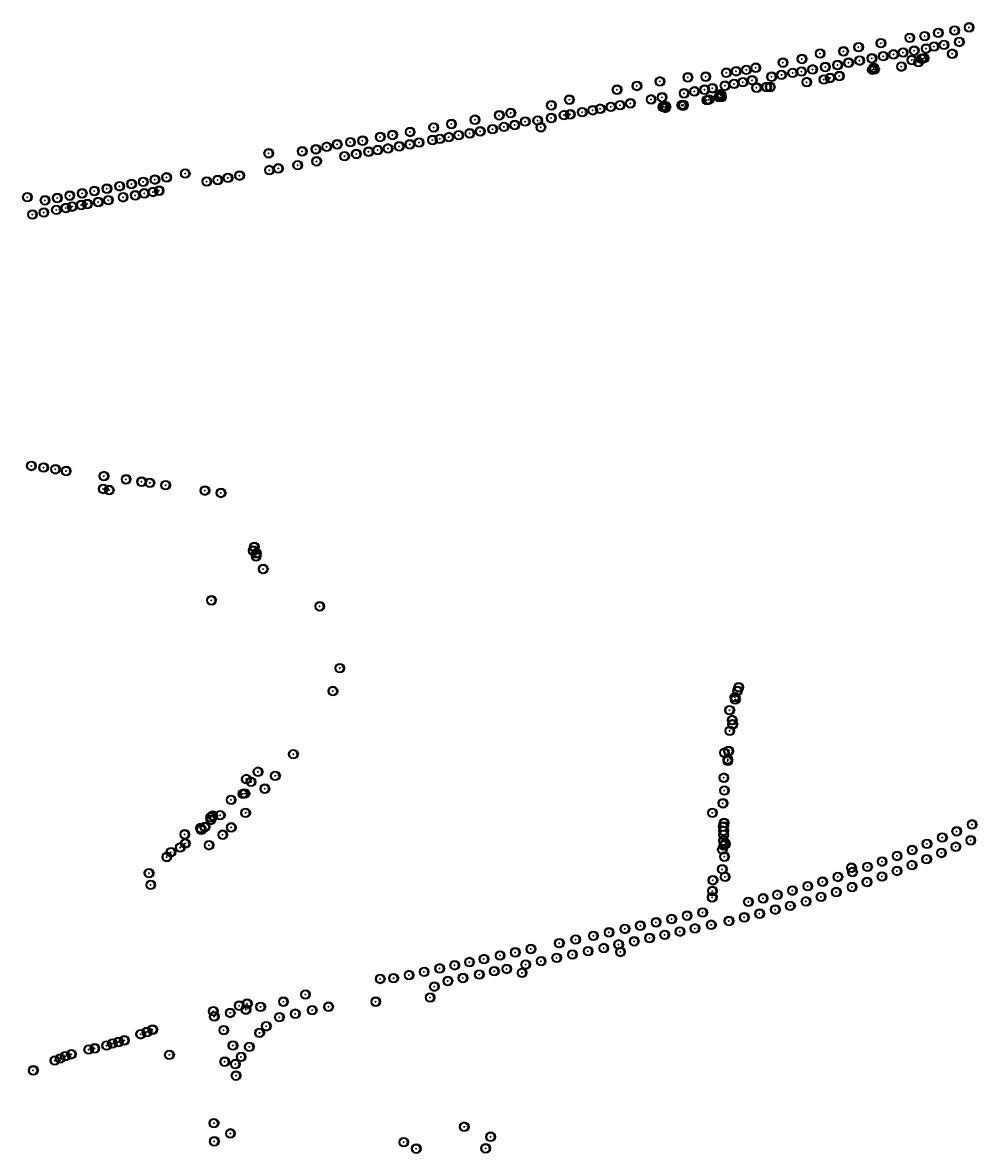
# Model space of a CAD drawing. Header units: metres. Extents: x 122855 to 145045, y 475575 to 480107.
# Tile 7 of 16: x 141839 to 142437, y 477808 to 478517. Entities that reach past the tile are written whole.
import ezdxf

# ---------------------------------------------------------------- set-up
doc = ezdxf.new("R2010")
doc.units = ezdxf.units.M
doc.header["$MEASUREMENT"] = 0
for name, color, linetype in [('0 - 6 meter', 52, 'Continuous'), ('12 - 15 meter', 65, 'Continuous'), ('15 - 18 meter', 83, 'Continuous'), ('18 - 24 meter', 58, 'Continuous'), ('20210609Boombeheer_Boombe', 7, 'Continuous'), ('6 - 9 meter', 60, 'Continuous'), ('9 - 12 meter', 60, 'Continuous'), ('Hoogte onbekent', 10, 'Continuous')]:
    doc.layers.add(name, color=color, linetype=linetype)
doc.styles.get("Standard").update_dxf_attribs({"font": 'arial.ttf'})

# ---------------------------------------------------------------- blocks, each defined once
blk = doc.blocks.new('SGR-BOOM_01')
at = {"lineweight": 30, "ltscale": 0.1}
h = blk.add_hatch(color=7, dxfattribs=at)
edge = h.paths.add_edge_path()
edge.add_arc((0, 0), 0.15, 0, 360)
at = {"color": 7, "lineweight": 30}
for radius in [2.5, 0.045]:
    blk.add_circle((0, 0), radius, dxfattribs=at)
at = {"color": 7, "lineweight": 30, "ltscale": 0.1}
blk.add_circle((0, 0), 0.15, dxfattribs=at)
blk = doc.blocks.new('Cirkel 6meter')
blk.add_circle((0.13, 0.05), 3)

msp = doc.modelspace()

# ---------------------------------------------------------------- block references
at = {"layer": '20210609Boombeheer_Boombe'}
for name, p in [('Cirkel 6meter', (142431.908, 478514.311)), ('SGR-BOOM_01', (142431.908, 478514.311)), ('Cirkel 6meter', (142394.695, 478507.79983)), ('SGR-BOOM_01', (142394.695, 478507.79983)), ('Cirkel 6meter', (142404.054, 478508.846)), ('SGR-BOOM_01', (142404.054, 478508.846)), ('Cirkel 6meter', (142412.55, 478510.92)), ('SGR-BOOM_01', (142412.55, 478510.92)), ('Cirkel 6meter', (142422.842, 478512.367)), ('SGR-BOOM_01', (142422.842, 478512.367)), ('Cirkel 6meter', (142353.168, 478499.332)), ('Cirkel 6meter', (142362.646, 478501.907)), ('SGR-BOOM_01', (142362.646, 478501.907)), ('Cirkel 6meter', (142376.623, 478504.442)), ('SGR-BOOM_01', (142376.623, 478504.442)), ('Cirkel 6meter', (142397.486, 478499.761)), ('SGR-BOOM_01', (142397.486, 478499.761)), ('Cirkel 6meter', (142404.973, 478501.027)), ('SGR-BOOM_01', (142404.973, 478501.027)), ('Cirkel 6meter', (142409.972, 478502.328)), ('SGR-BOOM_01', (142409.972, 478502.328)), ('Cirkel 6meter', (142416.158, 478503.389)), ('SGR-BOOM_01', (142416.158, 478503.389)), ('Cirkel 6meter', (142425.764, 478505.219)), ('SGR-BOOM_01', (142425.764, 478505.219)), ('Cirkel 6meter', (142315.23, 478492.239)), ('Cirkel 6meter', (142327.127, 478494.53)), ('SGR-BOOM_01', (142327.127, 478494.53)), ('Cirkel 6meter', (142338.47951, 478497.93493)), ('SGR-BOOM_01', (142338.47951, 478497.93493)), ('SGR-BOOM_01', (142353.168, 478499.332)), ('Cirkel 6meter', (142356.313, 478492.182)), ('Cirkel 6meter', (142363.275, 478493.519)), ('SGR-BOOM_01', (142363.275, 478493.519)), ('Cirkel 6meter', (142370.965, 478494.937)), ('SGR-BOOM_01', (142370.965, 478494.937)), ('Cirkel 6meter', (142378.089, 478496.278)), ('SGR-BOOM_01', (142378.089, 478496.278)), ('Cirkel 6meter', (142384.559, 478497.38)), ('SGR-BOOM_01', (142384.559, 478497.38)), ('Cirkel 6meter', (142390.511, 478498.579)), ('SGR-BOOM_01', (142390.511, 478498.579)), ('Cirkel 6meter', (142396, 478493.873)), ('SGR-BOOM_01', (142396, 478493.873)), ('Cirkel 6meter', (142400.13769, 478492.56779)), ('SGR-BOOM_01', (142400.13769, 478492.56779)), ('Cirkel 6meter', (142402.314, 478494.688)), ('SGR-BOOM_01', (142402.314, 478494.688)), ('Cirkel 6meter', (142403.604, 478494.959)), ('SGR-BOOM_01', (142403.604, 478494.959)), ('Cirkel 6meter', (142421.329, 478497.79)), ('SGR-BOOM_01', (142421.329, 478497.79)), ('Cirkel 6meter', (142279.714, 478485.89)), ('SGR-BOOM_01', (142279.714, 478485.89)), ('Cirkel 6meter', (142285.855, 478486.814)), ('SGR-BOOM_01', (142285.855, 478486.814)), ('Cirkel 6meter', (142292.283, 478487.704)), ('SGR-BOOM_01', (142292.283, 478487.704)), ('Cirkel 6meter', (142298.165, 478489.022)), ('SGR-BOOM_01', (142298.165, 478489.022)), ('SGR-BOOM_01', (142315.23, 478492.239)), ('Cirkel 6meter', (142321.289, 478485.843)), ('SGR-BOOM_01', (142321.289, 478485.843)), ('Cirkel 6meter', (142326.827, 478486.631)), ('SGR-BOOM_01', (142326.827, 478486.631)), ('Cirkel 6meter', (142333.8, 478487.946)), ('SGR-BOOM_01', (142333.8, 478487.946)), ('Cirkel 6meter', (142341.763, 478489.489)), ('SGR-BOOM_01', (142341.763, 478489.489)), ('Cirkel 6meter', (142349.453, 478490.738)), ('SGR-BOOM_01', (142349.453, 478490.738)), ('SGR-BOOM_01', (142356.313, 478492.182)), ('Cirkel 6meter', (142371.241, 478487.701)), ('SGR-BOOM_01', (142371.241, 478487.701)), ('Cirkel 6meter', (142372.13768, 478488.94188)), ('SGR-BOOM_01', (142372.13768, 478488.94188)), ('Cirkel 6meter', (142372.532, 478487.931)), ('SGR-BOOM_01', (142372.532, 478487.931)), ('Cirkel 6meter', (142389.46139, 478489.74764)), ('SGR-BOOM_01', (142389.46139, 478489.74764)), ('Cirkel 6meter', (142223.638, 478477.629)), ('Cirkel 6meter', (142238.058, 478480.435)), ('SGR-BOOM_01', (142238.058, 478480.435)), ('Cirkel 6meter', (142255.58118, 478482.995)), ('SGR-BOOM_01', (142255.58118, 478482.995)), ('Cirkel 6meter', (142266.801, 478483.423)), ('SGR-BOOM_01', (142266.801, 478483.423)), ('Cirkel 6meter', (142278.885, 478477.753)), ('Cirkel 6meter', (142284.588, 478478.917)), ('SGR-BOOM_01', (142284.588, 478478.917)), ('Cirkel 6meter', (142290.09, 478479.977)), ('SGR-BOOM_01', (142290.09, 478479.977)), ('Cirkel 6meter', (142295.93, 478481.162)), ('SGR-BOOM_01', (142295.93, 478481.162)), ('Cirkel 6meter', (142308.109, 478483.384)), ('SGR-BOOM_01', (142308.109, 478483.384)), ('Cirkel 6meter', (142314.31, 478484.56)), ('SGR-BOOM_01', (142314.31, 478484.56)), ('Cirkel 6meter', (142330.133, 478480.001)), ('SGR-BOOM_01', (142330.133, 478480.001)), ('Cirkel 6meter', (142340.874, 478481.612)), ('SGR-BOOM_01', (142340.874, 478481.612)), ('Cirkel 6meter', (142344.76237, 478482.63101)), ('SGR-BOOM_01', (142344.76237, 478482.63101)), ('Cirkel 6meter', (142350.567, 478483.84)), ('SGR-BOOM_01', (142350.567, 478483.84)), ('Cirkel 6meter', (142211.189, 478475.262)), ('SGR-BOOM_01', (142211.189, 478475.262)), ('SGR-BOOM_01', (142223.638, 478477.629)), ('Cirkel 6meter', (142253.237, 478472.981)), ('SGR-BOOM_01', (142253.237, 478472.981)), ('Cirkel 6meter', (142259.728, 478474.174)), ('SGR-BOOM_01', (142259.728, 478474.174)), ('Cirkel 6meter', (142266.1, 478475.239)), ('SGR-BOOM_01', (142266.1, 478475.239)), ('Cirkel 6meter', (142270.994, 478476.152)), ('SGR-BOOM_01', (142270.994, 478476.152)), ('Cirkel 6meter', (142275.077, 478470.531)), ('Cirkel 6meter', (142275.84949, 478472.42386)), ('SGR-BOOM_01', (142275.84949, 478472.42386)), ('Cirkel 6meter', (142276.435, 478471.956)), ('Cirkel 6meter', (142276.503, 478470.598)), ('SGR-BOOM_01', (142276.435, 478471.956)), ('SGR-BOOM_01', (142278.885, 478477.753)), ('Cirkel 6meter', (142298.674, 478476.508)), ('SGR-BOOM_01', (142298.674, 478476.508)), ('Cirkel 6meter', (142304.951, 478476.949)), ('SGR-BOOM_01', (142304.951, 478476.949)), ('Cirkel 6meter', (142307.191, 478476.957)), ('SGR-BOOM_01', (142307.191, 478476.957)), ('Cirkel 6meter', (142169.995, 478465.428)), ('SGR-BOOM_01', (142169.995, 478465.428)), ('Cirkel 6meter', (142181.305, 478468.99)), ('SGR-BOOM_01', (142181.305, 478468.99)), ('Cirkel 6meter', (142207.308, 478464.479)), ('SGR-BOOM_01', (142207.308, 478464.479)), ('Cirkel 6meter', (142213.102, 478465.56)), ('SGR-BOOM_01', (142213.102, 478465.56)), ('Cirkel 6meter', (142219.577, 478466.718)), ('SGR-BOOM_01', (142219.577, 478466.718)), ('Cirkel 6meter', (142232.526, 478469.149)), ('SGR-BOOM_01', (142232.526, 478469.149)), ('Cirkel 6meter', (142239.425, 478470.484)), ('SGR-BOOM_01', (142239.425, 478470.484)), ('Cirkel 6meter', (142239.99323, 478464.36629)), ('Cirkel 6meter', (142240.292, 478464.64)), ('SGR-BOOM_01', (142239.99323, 478464.36629)), ('SGR-BOOM_01', (142240.292, 478464.64)), ('Cirkel 6meter', (142241.473, 478463.81)), ('Cirkel 6meter', (142241.745, 478464.76)), ('SGR-BOOM_01', (142241.745, 478464.76)), ('Cirkel 6meter', (142251.724, 478465.575)), ('SGR-BOOM_01', (142251.724, 478465.575)), ('Cirkel 6meter', (142252.48246, 478465.17204)), ('Cirkel 6meter', (142252.678, 478465.76)), ('SGR-BOOM_01', (142252.48246, 478465.17204)), ('SGR-BOOM_01', (142252.678, 478465.76)), ('Cirkel 6meter', (142267.477, 478468.729)), ('SGR-BOOM_01', (142267.477, 478468.729)), ('Cirkel 6meter', (142268.832, 478469.037)), ('SGR-BOOM_01', (142268.832, 478469.037)), ('SGR-BOOM_01', (142275.077, 478470.531)), ('SGR-BOOM_01', (142276.503, 478470.598)), ('Cirkel 6meter', (142122.127, 478456.412)), ('Cirkel 6meter', (142137.372, 478459.194)), ('SGR-BOOM_01', (142137.372, 478459.194)), ('Cirkel 6meter', (142144.511, 478460.599)), ('SGR-BOOM_01', (142144.511, 478460.599)), ('Cirkel 6meter', (142169.953, 478457.48)), ('SGR-BOOM_01', (142169.953, 478457.48)), ('Cirkel 6meter', (142177.93031, 478459.31796)), ('SGR-BOOM_01', (142177.93031, 478459.31796)), ('Cirkel 6meter', (142181.825, 478459.772)), ('SGR-BOOM_01', (142181.825, 478459.772)), ('Cirkel 6meter', (142189.41, 478461.159)), ('SGR-BOOM_01', (142189.41, 478461.159)), ('Cirkel 6meter', (142195.967, 478462.349)), ('SGR-BOOM_01', (142195.967, 478462.349)), ('Cirkel 6meter', (142200.657, 478463.291)), ('SGR-BOOM_01', (142200.657, 478463.291)), ('SGR-BOOM_01', (142241.473, 478463.81)), ('Cirkel 6meter', (142096.224, 478451.525)), ('SGR-BOOM_01', (142096.224, 478451.525)), ('Cirkel 6meter', (142107.35, 478453.719)), ('SGR-BOOM_01', (142107.35, 478453.719)), ('SGR-BOOM_01', (142122.127, 478456.412)), ('Cirkel 6meter', (142133.197, 478450.47)), ('SGR-BOOM_01', (142133.197, 478450.47)), ('Cirkel 6meter', (142140.325, 478451.931)), ('SGR-BOOM_01', (142140.325, 478451.931)), ('Cirkel 6meter', (142147.04, 478453.08)), ('SGR-BOOM_01', (142147.04, 478453.08)), ('Cirkel 6meter', (142153.64055, 478455.30185)), ('SGR-BOOM_01', (142153.64055, 478455.30185)), ('Cirkel 6meter', (142161.43, 478455.923)), ('SGR-BOOM_01', (142161.43, 478455.923)), ('Cirkel 6meter', (142163.414, 478451.677)), ('SGR-BOOM_01', (142163.414, 478451.677)), ('Cirkel 6meter', (142044.016, 478442.301)), ('Cirkel 6meter', (142051.673, 478443.298)), ('SGR-BOOM_01', (142051.673, 478443.298)), ('Cirkel 6meter', (142062.749, 478445.612)), ('SGR-BOOM_01', (142062.749, 478445.612)), ('Cirkel 6meter', (142070.455, 478446.864)), ('SGR-BOOM_01', (142070.455, 478446.864)), ('Cirkel 6meter', (142081.448, 478448.764)), ('SGR-BOOM_01', (142081.448, 478448.764)), ('Cirkel 6meter', (142095.435, 478443.672)), ('SGR-BOOM_01', (142095.435, 478443.672)), ('Cirkel 6meter', (142100.132, 478444.411)), ('SGR-BOOM_01', (142100.132, 478444.411)), ('Cirkel 6meter', (142105.747, 478445.512)), ('SGR-BOOM_01', (142105.747, 478445.512)), ('Cirkel 6meter', (142111.909, 478446.718)), ('SGR-BOOM_01', (142111.909, 478446.718)), ('Cirkel 6meter', (142118.875, 478447.901)), ('SGR-BOOM_01', (142118.875, 478447.901)), ('Cirkel 6meter', (142125.397, 478449.147)), ('SGR-BOOM_01', (142125.397, 478449.147)), ('Cirkel 6meter', (141992.797, 478435.372)), ('Cirkel 6meter', (142013.801, 478436.603)), ('SGR-BOOM_01', (142013.801, 478436.603)), ('Cirkel 6meter', (142022.432, 478437.88)), ('SGR-BOOM_01', (142022.432, 478437.88)), ('Cirkel 6meter', (142029.187, 478439.453)), ('SGR-BOOM_01', (142029.187, 478439.453)), ('Cirkel 6meter', (142035.72, 478440.968)), ('SGR-BOOM_01', (142035.72, 478440.968)), ('SGR-BOOM_01', (142044.016, 478442.301)), ('Cirkel 6meter', (142055.42, 478436.345)), ('SGR-BOOM_01', (142055.42, 478436.345)), ('Cirkel 6meter', (142061.183, 478437.376)), ('SGR-BOOM_01', (142061.183, 478437.376)), ('Cirkel 6meter', (142067.633, 478438.398)), ('SGR-BOOM_01', (142067.633, 478438.398)), ('Cirkel 6meter', (142074.671, 478439.737)), ('SGR-BOOM_01', (142074.671, 478439.737)), ('Cirkel 6meter', (142081.276, 478440.952)), ('SGR-BOOM_01', (142081.276, 478440.952)), ('Cirkel 6meter', (142087.099, 478442.106)), ('SGR-BOOM_01', (142087.099, 478442.106)), ('SGR-BOOM_01', (141992.797, 478435.372)), ('Cirkel 6meter', (142022.791, 478430.347)), ('SGR-BOOM_01', (142022.791, 478430.347)), ('Cirkel 6meter', (142040.344, 478433.561)), ('SGR-BOOM_01', (142040.344, 478433.561)), ('Cirkel 6meter', (142047.737, 478434.95)), ('SGR-BOOM_01', (142047.737, 478434.95)), ('Cirkel 6meter', (141940.428, 478422.651)), ('SGR-BOOM_01', (141940.428, 478422.651)), ('Cirkel 6meter', (141974.541, 478421.368)), ('Cirkel 6meter', (141993.241, 478424.806)), ('SGR-BOOM_01', (141993.241, 478424.806)), ('Cirkel 6meter', (141998.85, 478425.885)), ('SGR-BOOM_01', (141998.85, 478425.885)), ('Cirkel 6meter', (142010.966, 478427.903)), ('SGR-BOOM_01', (142010.966, 478427.903)), ('Cirkel 6meter', (141899.344, 478414.693)), ('SGR-BOOM_01', (141899.344, 478414.693)), ('Cirkel 6meter', (141906.813, 478416.1)), ('SGR-BOOM_01', (141906.813, 478416.1)), ('Cirkel 6meter', (141914.134, 478417.479)), ('SGR-BOOM_01', (141914.134, 478417.479)), ('Cirkel 6meter', (141921.452, 478418.857)), ('SGR-BOOM_01', (141921.452, 478418.857)), ('Cirkel 6meter', (141928.776, 478420.236)), ('SGR-BOOM_01', (141928.776, 478420.236)), ('Cirkel 6meter', (141953.983, 478417.653)), ('SGR-BOOM_01', (141953.983, 478417.653)), ('Cirkel 6meter', (141960.872, 478418.608)), ('SGR-BOOM_01', (141960.872, 478418.608)), ('Cirkel 6meter', (141967.226, 478419.975)), ('SGR-BOOM_01', (141967.226, 478419.975)), ('SGR-BOOM_01', (141974.541, 478421.368)), ('Cirkel 6meter', (141841.489, 478407.812)), ('SGR-BOOM_01', (141841.489, 478407.812)), ('Cirkel 6meter', (141860.281, 478407.336)), ('SGR-BOOM_01', (141860.281, 478407.336)), ('Cirkel 6meter', (141868.093, 478408.807)), ('SGR-BOOM_01', (141868.093, 478408.807)), ('Cirkel 6meter', (141875.857, 478410.269)), ('SGR-BOOM_01', (141875.857, 478410.269)), ('Cirkel 6meter', (141883.522, 478411.713)), ('SGR-BOOM_01', (141883.522, 478411.713)), ('Cirkel 6meter', (141891.364, 478413.19)), ('SGR-BOOM_01', (141891.364, 478413.19)), ('Cirkel 6meter', (141901.534, 478407.798)), ('SGR-BOOM_01', (141901.534, 478407.798)), ('Cirkel 6meter', (141909.172, 478408.993)), ('SGR-BOOM_01', (141909.172, 478408.993)), ('Cirkel 6meter', (141914.824, 478410.236)), ('SGR-BOOM_01', (141914.824, 478410.236)), ('Cirkel 6meter', (141920.345, 478411.122)), ('SGR-BOOM_01', (141920.345, 478411.122)), ('Cirkel 6meter', (141924.111, 478411.927)), ('SGR-BOOM_01', (141924.111, 478411.927)), ('Cirkel 6meter', (141852.566, 478405.883)), ('SGR-BOOM_01', (141852.566, 478405.883)), ('Cirkel 6meter', (141859.662, 478399.893)), ('Cirkel 6meter', (141865.672, 478401.059)), ('SGR-BOOM_01', (141865.672, 478401.059)), ('Cirkel 6meter', (141869.6668, 478401.94316)), ('SGR-BOOM_01', (141869.6668, 478401.94316)), ('Cirkel 6meter', (141875.259, 478402.959)), ('SGR-BOOM_01', (141875.259, 478402.959)), ('Cirkel 6meter', (141879.093, 478403.568)), ('SGR-BOOM_01', (141879.093, 478403.568)), ('Cirkel 6meter', (141885.933, 478404.8)), ('SGR-BOOM_01', (141885.933, 478404.8)), ('Cirkel 6meter', (141892.299, 478405.954)), ('SGR-BOOM_01', (141892.299, 478405.954)), ('Cirkel 6meter', (141844.682, 478396.973)), ('SGR-BOOM_01', (141844.682, 478396.973)), ('Cirkel 6meter', (141851.812, 478398.208)), ('SGR-BOOM_01', (141851.812, 478398.208)), ('SGR-BOOM_01', (141859.662, 478399.893)), ('Cirkel 6meter', (141843.994, 478239.292)), ('SGR-BOOM_01', (141843.994, 478239.292)), ('Cirkel 6meter', (141851.67, 478238.248)), ('SGR-BOOM_01', (141851.67, 478238.248)), ('Cirkel 6meter', (141859.098, 478237.182)), ('SGR-BOOM_01', (141859.098, 478237.182)), ('Cirkel 6meter', (141865.812, 478236.072)), ('SGR-BOOM_01', (141865.812, 478236.072)), ('Cirkel 6meter', (141889.483, 478232.888)), ('SGR-BOOM_01', (141889.483, 478232.888)), ('Cirkel 6meter', (141903.392, 478230.867)), ('SGR-BOOM_01', (141903.392, 478230.867)), ('Cirkel 6meter', (141913.138, 478229.416)), ('Cirkel 6meter', (141889.024, 478224.853)), ('SGR-BOOM_01', (141889.024, 478224.853)), ('Cirkel 6meter', (141892.8, 478224.132)), ('SGR-BOOM_01', (141892.8, 478224.132)), ('SGR-BOOM_01', (141913.138, 478229.416)), ('Cirkel 6meter', (141918.287, 478228.688)), ('SGR-BOOM_01', (141918.287, 478228.688)), ('Cirkel 6meter', (141928.164, 478227.222)), ('SGR-BOOM_01', (141928.164, 478227.222)), ('Cirkel 6meter', (141952.835, 478223.804)), ('SGR-BOOM_01', (141952.835, 478223.804)), ('Cirkel 6meter', (141962.878, 478222.342)), ('SGR-BOOM_01', (141962.878, 478222.342)), ('Cirkel 6meter', (141983.787, 478188.415)), ('SGR-BOOM_01', (141983.787, 478188.415)), ('Cirkel 6meter', (141983.102, 478186.145)), ('SGR-BOOM_01', (141983.102, 478186.145)), ('Cirkel 6meter', (141984.894, 478182.54)), ('Cirkel 6meter', (141985.071, 478184.467)), ('SGR-BOOM_01', (141984.894, 478182.54)), ('SGR-BOOM_01', (141985.071, 478184.467)), ('Cirkel 6meter', (141989.34355, 478174.63815)), ('SGR-BOOM_01', (141989.34355, 478174.63815)), ('Cirkel 6meter', (141956.90407, 478154.9697)), ('SGR-BOOM_01', (141956.90407, 478154.9697)), ('Cirkel 6meter', (142024.821, 478151.242)), ('SGR-BOOM_01', (142024.821, 478151.242)), ('Cirkel 6meter', (142037.352, 478112.434)), ('SGR-BOOM_01', (142037.352, 478112.434)), ('Cirkel 6meter', (142033.033, 478098.066)), ('SGR-BOOM_01', (142033.033, 478098.066)), ('Cirkel 6meter', (142286.68631, 478098.13897)), ('SGR-BOOM_01', (142286.68631, 478098.13897)), ('Cirkel 6meter', (142287.45687, 478100.45073)), ('SGR-BOOM_01', (142287.45687, 478100.45073)), ('Cirkel 6meter', (142285.1452, 478094.28603)), ('Cirkel 6meter', (142285.29931, 478092.74486)), ('SGR-BOOM_01', (142285.1452, 478094.28603)), ('SGR-BOOM_01', (142285.29931, 478092.74486)), ('Cirkel 6meter', (142281.732, 478086.103)), ('SGR-BOOM_01', (142281.732, 478086.103)), ('Cirkel 6meter', (142283.362, 478079.853)), ('Cirkel 6meter', (142283.612, 478077.219)), ('SGR-BOOM_01', (142283.362, 478079.853)), ('SGR-BOOM_01', (142283.612, 478077.219)), ('Cirkel 6meter', (142281.871, 478073.132)), ('SGR-BOOM_01', (142281.871, 478073.132)), ('Cirkel 6meter', (142278.505, 478059.362)), ('Cirkel 6meter', (142281.118, 478060.459)), ('SGR-BOOM_01', (142281.118, 478060.459)), ('Cirkel 6meter', (142008.242, 478058.466)), ('SGR-BOOM_01', (142008.242, 478058.466)), ('SGR-BOOM_01', (142278.505, 478059.362)), ('Cirkel 6meter', (142280.612, 478054.299)), ('Cirkel 6meter', (142280.633, 478055.228)), ('SGR-BOOM_01', (142280.612, 478054.299)), ('SGR-BOOM_01', (142280.633, 478055.228)), ('Cirkel 6meter', (141986.1, 478047.435)), ('SGR-BOOM_01', (141986.1, 478047.435)), ('Cirkel 6meter', (141978.772, 478042.848)), ('SGR-BOOM_01', (141978.772, 478042.848)), ('Cirkel 6meter', (141981.71, 478041.115)), ('SGR-BOOM_01', (141981.71, 478041.115)), ('Cirkel 6meter', (141996.89, 478044.906)), ('SGR-BOOM_01', (141996.89, 478044.906)), ('Cirkel 6meter', (142278.12, 478043.692)), ('SGR-BOOM_01', (142278.12, 478043.692)), ('Cirkel 6meter', (141976.581, 478033.647)), ('SGR-BOOM_01', (141976.581, 478033.647)), ('Cirkel 6meter', (141977.847, 478033.814)), ('SGR-BOOM_01', (141977.847, 478033.814)), ('Cirkel 6meter', (141990.37, 478036.834)), ('SGR-BOOM_01', (141990.37, 478036.834)), ('Cirkel 6meter', (142278.494, 478035.685)), ('SGR-BOOM_01', (142278.494, 478035.685)), ('Cirkel 6meter', (141969.243, 478029.814)), ('SGR-BOOM_01', (141969.243, 478029.814)), ('Cirkel 6meter', (142277.58, 478027.686)), ('SGR-BOOM_01', (142277.58, 478027.686)), ('Cirkel 6meter', (141956.417, 478018.836)), ('Cirkel 6meter', (141956.538, 478017.244)), ('SGR-BOOM_01', (141956.417, 478018.836)), ('SGR-BOOM_01', (141956.538, 478017.244)), ('Cirkel 6meter', (141957.766, 478019.89)), ('SGR-BOOM_01', (141957.766, 478019.89)), ('Cirkel 6meter', (141962.396, 478020.236)), ('SGR-BOOM_01', (141962.396, 478020.236)), ('Cirkel 6meter', (141978.286, 478021.685)), ('SGR-BOOM_01', (141978.286, 478021.685)), ('Cirkel 6meter', (142270.96647, 478021.69649)), ('SGR-BOOM_01', (142270.96647, 478021.69649)), ('Cirkel 6meter', (141950.038, 478012.138)), ('SGR-BOOM_01', (141950.038, 478012.138)), ('Cirkel 6meter', (141950.5, 478011.102)), ('SGR-BOOM_01', (141950.5, 478011.102)), ('Cirkel 6meter', (141952.796, 478012.842)), ('SGR-BOOM_01', (141952.796, 478012.842)), ('Cirkel 6meter', (141969.303, 478012.555)), ('SGR-BOOM_01', (141969.303, 478012.555)), ('Cirkel 6meter', (142277.804, 478013.022)), ('Cirkel 6meter', (142277.987, 478010.414)), ('SGR-BOOM_01', (142277.804, 478013.022)), ('Cirkel 6meter', (142278.275, 478015.3)), ('SGR-BOOM_01', (142277.987, 478010.414)), ('SGR-BOOM_01', (142278.275, 478015.3)), ('Cirkel 6meter', (142424.127, 478010.112)), ('SGR-BOOM_01', (142424.127, 478010.112)), ('Cirkel 6meter', (142433.798, 478014.398)), ('SGR-BOOM_01', (142433.798, 478014.398)), ('Cirkel 6meter', (141940.164, 478008.176)), ('Cirkel 6meter', (141940.488, 478002.45)), ('SGR-BOOM_01', (141940.164, 478008.176)), ('Cirkel 6meter', (141963.982, 478007.943)), ('SGR-BOOM_01', (141963.982, 478007.943)), ('Cirkel 6meter', (142277.943, 478004.252)), ('Cirkel 6meter', (142278, 478007.931)), ('SGR-BOOM_01', (142277.943, 478004.252)), ('SGR-BOOM_01', (142278, 478007.931)), ('Cirkel 6meter', (142415.095, 478006.181)), ('SGR-BOOM_01', (142415.095, 478006.181)), ('Cirkel 6meter', (142432.929, 478004.46)), ('SGR-BOOM_01', (142432.929, 478004.46)), ('Cirkel 6meter', (141931.51481, 477997.00831)), ('SGR-BOOM_01', (141931.51481, 477997.00831)), ('Cirkel 6meter', (141937.31632, 477999.97725)), ('SGR-BOOM_01', (141937.31632, 477999.97725)), ('SGR-BOOM_01', (141940.488, 478002.45)), ('Cirkel 6meter', (141955.416, 478001.359)), ('SGR-BOOM_01', (141955.416, 478001.359)), ('Cirkel 6meter', (142277.21, 477998.733)), ('SGR-BOOM_01', (142277.21, 477998.733)), ('Cirkel 6meter', (142278.1, 478001.234)), ('SGR-BOOM_01', (142278.1, 478001.234)), ('Cirkel 6meter', (142279.08, 478002.136)), ('SGR-BOOM_01', (142279.08, 478002.136)), ('Cirkel 6meter', (142396.203, 477998.35)), ('SGR-BOOM_01', (142396.203, 477998.35)), ('Cirkel 6meter', (142405.488, 478002.222)), ('SGR-BOOM_01', (142405.488, 478002.222)), ('Cirkel 6meter', (142414.56, 477996.557)), ('SGR-BOOM_01', (142414.56, 477996.557)), ('Cirkel 6meter', (142423.567, 478000.411)), ('SGR-BOOM_01', (142423.567, 478000.411)), ('Cirkel 6meter', (141928.924, 477994.026)), ('SGR-BOOM_01', (141928.924, 477994.026)), ('Cirkel 6meter', (142278.516, 477994.2)), ('SGR-BOOM_01', (142278.516, 477994.2)), ('Cirkel 6meter', (142377.347, 477991.114)), ('SGR-BOOM_01', (142377.347, 477991.114)), ('Cirkel 6meter', (142386.762, 477994.666)), ('SGR-BOOM_01', (142386.762, 477994.666)), ('Cirkel 6meter', (142396.108, 477988.9)), ('SGR-BOOM_01', (142396.108, 477988.9)), ('Cirkel 6meter', (142405.233, 477992.6)), ('SGR-BOOM_01', (142405.233, 477992.6)), ('Cirkel 6meter', (141917.757, 477983.816)), ('SGR-BOOM_01', (141917.757, 477983.816)), ('Cirkel 6meter', (142277.147, 477986.293)), ('SGR-BOOM_01', (142277.147, 477986.293)), ('Cirkel 6meter', (142278.95, 477981.575)), ('Cirkel 6meter', (142349.611, 477981.501)), ('Cirkel 6meter', (142358.14947, 477987.2582)), ('SGR-BOOM_01', (142358.14947, 477987.2582)), ('Cirkel 6meter', (142358.811, 477984.533)), ('SGR-BOOM_01', (142358.811, 477984.533)), ('Cirkel 6meter', (142368.193, 477987.834)), ('SGR-BOOM_01', (142368.193, 477987.834)), ('Cirkel 6meter', (142377.323, 477981.737)), ('SGR-BOOM_01', (142377.323, 477981.737)), ('Cirkel 6meter', (142386.726, 477985.247)), ('SGR-BOOM_01', (142386.726, 477985.247)), ('Cirkel 6meter', (141918.85521, 477976.51358)), ('SGR-BOOM_01', (141918.85521, 477976.51358)), ('Cirkel 6meter', (142271.265, 477979.406)), ('SGR-BOOM_01', (142271.265, 477979.406)), ('SGR-BOOM_01', (142278.95, 477981.575)), ('Cirkel 6meter', (142330.764, 477975.676)), ('SGR-BOOM_01', (142330.764, 477975.676)), ('Cirkel 6meter', (142340.018, 477978.503)), ('SGR-BOOM_01', (142340.018, 477978.503)), ('SGR-BOOM_01', (142349.611, 477981.501)), ('Cirkel 6meter', (142358.563, 477975.124)), ('SGR-BOOM_01', (142358.563, 477975.124)), ('Cirkel 6meter', (142367.89, 477978.32)), ('SGR-BOOM_01', (142367.89, 477978.32)), ('Cirkel 6meter', (142270.841, 477968.7)), ('Cirkel 6meter', (142270.96647, 477972.68701)), ('SGR-BOOM_01', (142270.841, 477968.7)), ('SGR-BOOM_01', (142270.96647, 477972.68701)), ('Cirkel 6meter', (142302.759, 477968.017)), ('SGR-BOOM_01', (142302.759, 477968.017)), ('Cirkel 6meter', (142311.718, 477970.305)), ('SGR-BOOM_01', (142311.718, 477970.305)), ('Cirkel 6meter', (142321.13, 477972.93)), ('SGR-BOOM_01', (142321.13, 477972.93)), ('Cirkel 6meter', (142339.082, 477968.993)), ('SGR-BOOM_01', (142339.082, 477968.993)), ('Cirkel 6meter', (142348.634, 477971.998)), ('SGR-BOOM_01', (142348.634, 477971.998)), ('Cirkel 6meter', (142293.529, 477965.882)), ('SGR-BOOM_01', (142293.529, 477965.882)), ('Cirkel 6meter', (142310.389, 477960.996)), ('SGR-BOOM_01', (142310.389, 477960.996)), ('Cirkel 6meter', (142319.751, 477963.353)), ('SGR-BOOM_01', (142319.751, 477963.353)), ('Cirkel 6meter', (142329.658, 477966.127)), ('SGR-BOOM_01', (142329.658, 477966.127)), ('Cirkel 6meter', (142235.675, 477953.008)), ('Cirkel 6meter', (142245.392, 477955.062)), ('SGR-BOOM_01', (142245.392, 477955.062)), ('Cirkel 6meter', (142255.12, 477957.217)), ('SGR-BOOM_01', (142255.12, 477957.217)), ('Cirkel 6meter', (142264.826, 477959.173)), ('SGR-BOOM_01', (142264.826, 477959.173)), ('Cirkel 6meter', (142281.361, 477953.875)), ('SGR-BOOM_01', (142281.361, 477953.875)), ('Cirkel 6meter', (142290.964, 477956.111)), ('SGR-BOOM_01', (142290.964, 477956.111)), ('Cirkel 6meter', (142300.582, 477958.432)), ('SGR-BOOM_01', (142300.582, 477958.432)), ('Cirkel 6meter', (142206.188, 477946.701)), ('SGR-BOOM_01', (142206.188, 477946.701)), ('Cirkel 6meter', (142216.139, 477948.89)), ('SGR-BOOM_01', (142216.139, 477948.89)), ('Cirkel 6meter', (142225.796, 477950.895)), ('SGR-BOOM_01', (142225.796, 477950.895)), ('SGR-BOOM_01', (142235.675, 477953.008)), ('Cirkel 6meter', (142250.611, 477947.214)), ('SGR-BOOM_01', (142250.611, 477947.214)), ('Cirkel 6meter', (142260.034, 477949.172)), ('SGR-BOOM_01', (142260.034, 477949.172)), ('Cirkel 6meter', (142270.219, 477951.472)), ('SGR-BOOM_01', (142270.219, 477951.472)), ('Cirkel 6meter', (142174.969, 477939.96)), ('SGR-BOOM_01', (142174.969, 477939.96)), ('Cirkel 6meter', (142185.244, 477942.23)), ('SGR-BOOM_01', (142185.244, 477942.23)), ('Cirkel 6meter', (142196.362, 477944.565)), ('SGR-BOOM_01', (142196.362, 477944.565)), ('Cirkel 6meter', (142212.187, 477939.148)), ('Cirkel 6meter', (142221.916, 477941.127)), ('SGR-BOOM_01', (142221.916, 477941.127)), ('Cirkel 6meter', (142231.585, 477943.15)), ('SGR-BOOM_01', (142231.585, 477943.15)), ('Cirkel 6meter', (142241.073, 477945.184)), ('SGR-BOOM_01', (142241.073, 477945.184)), ('Cirkel 6meter', (142137.855, 477932.181)), ('SGR-BOOM_01', (142137.855, 477932.181)), ('Cirkel 6meter', (142147.403, 477934.157)), ('SGR-BOOM_01', (142147.403, 477934.157)), ('Cirkel 6meter', (142157.166, 477936.26)), ('SGR-BOOM_01', (142157.166, 477936.26)), ('Cirkel 6meter', (142183.206, 477932.821)), ('SGR-BOOM_01', (142183.206, 477932.821)), ('Cirkel 6meter', (142193.061, 477934.916)), ('SGR-BOOM_01', (142193.061, 477934.916)), ('Cirkel 6meter', (142202.851, 477936.842)), ('SGR-BOOM_01', (142202.851, 477936.842)), ('SGR-BOOM_01', (142212.187, 477939.148)), ('Cirkel 6meter', (142213.34244, 477934.45318)), ('SGR-BOOM_01', (142213.34244, 477934.45318)), ('Cirkel 6meter', (142109.406, 477926.084)), ('SGR-BOOM_01', (142109.406, 477926.084)), ('Cirkel 6meter', (142118.674, 477928.059)), ('SGR-BOOM_01', (142118.674, 477928.059)), ('Cirkel 6meter', (142127.748, 477929.952)), ('SGR-BOOM_01', (142127.748, 477929.952)), ('Cirkel 6meter', (142153.913, 477926.536)), ('SGR-BOOM_01', (142153.913, 477926.536)), ('Cirkel 6meter', (142163.569, 477928.626)), ('SGR-BOOM_01', (142163.569, 477928.626)), ('Cirkel 6meter', (142173.355, 477930.767)), ('SGR-BOOM_01', (142173.355, 477930.767)), ('Cirkel 6meter', (142062.699, 477917.524)), ('Cirkel 6meter', (142071.065, 477917.953)), ('SGR-BOOM_01', (142071.065, 477917.953)), ('Cirkel 6meter', (142080.814, 477919.923)), ('SGR-BOOM_01', (142080.814, 477919.923)), ('Cirkel 6meter', (142090.25, 477921.974)), ('SGR-BOOM_01', (142090.25, 477921.974)), ('Cirkel 6meter', (142099.943, 477924.099)), ('SGR-BOOM_01', (142099.943, 477924.099)), ('Cirkel 6meter', (142114.596, 477918.129)), ('SGR-BOOM_01', (142114.596, 477918.129)), ('Cirkel 6meter', (142124.838, 477920.266)), ('SGR-BOOM_01', (142124.838, 477920.266)), ('Cirkel 6meter', (142134.206, 477922.35)), ('SGR-BOOM_01', (142134.206, 477922.35)), ('Cirkel 6meter', (142142.057, 477923.792)), ('SGR-BOOM_01', (142142.057, 477923.792)), ('Cirkel 6meter', (142151.64603, 477921.35157)), ('SGR-BOOM_01', (142151.64603, 477921.35157)), ('SGR-BOOM_01', (142062.699, 477917.524)), ('Cirkel 6meter', (142096.672, 477912.7)), ('SGR-BOOM_01', (142096.672, 477912.7)), ('Cirkel 6meter', (142105.115, 477916.232)), ('SGR-BOOM_01', (142105.115, 477916.232)), ('Cirkel 6meter', (142002.054, 477903.256)), ('Cirkel 6meter', (142015.824, 477907.731)), ('SGR-BOOM_01', (142015.824, 477907.731)), ('Cirkel 6meter', (142059.942, 477903.265)), ('Cirkel 6meter', (142093.99934, 477905.86793)), ('SGR-BOOM_01', (142093.99934, 477905.86793)), ('Cirkel 6meter', (141958.063, 477897.264)), ('SGR-BOOM_01', (141958.063, 477897.264)), ('Cirkel 6meter', (141968.658, 477896.192)), ('Cirkel 6meter', (141974.341, 477900.776)), ('SGR-BOOM_01', (141974.341, 477900.776)), ('Cirkel 6meter', (141978.512, 477898.27)), ('SGR-BOOM_01', (141978.512, 477898.27)), ('Cirkel 6meter', (141979.33, 477902.001)), ('SGR-BOOM_01', (141979.33, 477902.001)), ('Cirkel 6meter', (141987.73213, 477900.01981)), ('SGR-BOOM_01', (141987.73213, 477900.01981)), ('SGR-BOOM_01', (142002.054, 477903.256)), ('Cirkel 6meter', (142020.051, 477897.913)), ('SGR-BOOM_01', (142020.051, 477897.913)), ('Cirkel 6meter', (142030.291, 477900.076)), ('SGR-BOOM_01', (142030.291, 477900.076)), ('SGR-BOOM_01', (142059.942, 477903.265)), ('Cirkel 6meter', (141958.646, 477893.984)), ('SGR-BOOM_01', (141958.646, 477893.984)), ('SGR-BOOM_01', (141968.658, 477896.192)), ('Cirkel 6meter', (141999.499, 477893.546)), ('SGR-BOOM_01', (141999.499, 477893.546)), ('Cirkel 6meter', (142009.472, 477895.659)), ('SGR-BOOM_01', (142009.472, 477895.659)), ('Cirkel 6meter', (141912.526, 477882.817)), ('SGR-BOOM_01', (141912.526, 477882.817)), ('Cirkel 6meter', (141916.468, 477884.215)), ('SGR-BOOM_01', (141916.468, 477884.215)), ('Cirkel 6meter', (141920.009, 477885.684)), ('SGR-BOOM_01', (141920.009, 477885.684)), ('Cirkel 6meter', (141964.636, 477885.389)), ('SGR-BOOM_01', (141964.636, 477885.389)), ('Cirkel 6meter', (141987.059, 477883.707)), ('SGR-BOOM_01', (141987.059, 477883.707)), ('Cirkel 6meter', (141991.294, 477887.836)), ('SGR-BOOM_01', (141991.294, 477887.836)), ('Cirkel 6meter', (141891.203, 477875.772)), ('SGR-BOOM_01', (141891.203, 477875.772)), ('Cirkel 6meter', (141894.802, 477876.998)), ('SGR-BOOM_01', (141894.802, 477876.998)), ('Cirkel 6meter', (141898.6, 477877.977)), ('SGR-BOOM_01', (141898.6, 477877.977)), ('Cirkel 6meter', (141902.296, 477878.969)), ('SGR-BOOM_01', (141902.296, 477878.969)), ('Cirkel 6meter', (141970.381, 477875.742)), ('SGR-BOOM_01', (141970.381, 477875.742)), ('Cirkel 6meter', (141980.658, 477874.929)), ('Cirkel 6meter', (141865.266, 477869.064)), ('SGR-BOOM_01', (141865.266, 477869.064)), ('Cirkel 6meter', (141869.092, 477870.275)), ('SGR-BOOM_01', (141869.092, 477870.275)), ('Cirkel 6meter', (141879.947, 477873.214)), ('SGR-BOOM_01', (141879.947, 477873.214)), ('Cirkel 6meter', (141883.773, 477873.983)), ('SGR-BOOM_01', (141883.773, 477873.983)), ('Cirkel 6meter', (141930.52, 477869.901)), ('SGR-BOOM_01', (141930.52, 477869.901)), ('Cirkel 6meter', (141975.519, 477868.617)), ('SGR-BOOM_01', (141975.519, 477868.617)), ('SGR-BOOM_01', (141980.658, 477874.929)), ('Cirkel 6meter', (141858.739, 477866.345)), ('SGR-BOOM_01', (141858.739, 477866.345)), ('Cirkel 6meter', (141862.022, 477867.584)), ('SGR-BOOM_01', (141862.022, 477867.584)), ('Cirkel 6meter', (141965.209, 477865.591)), ('SGR-BOOM_01', (141965.209, 477865.591)), ('Cirkel 6meter', (141971.891, 477864.106)), ('SGR-BOOM_01', (141971.891, 477864.106)), ('Cirkel 6meter', (141845.212, 477860.159)), ('SGR-BOOM_01', (141845.212, 477860.159)), ('Cirkel 6meter', (141972.316, 477856.87)), ('SGR-BOOM_01', (141972.316, 477856.87)), ('Cirkel 6meter', (141958.436, 477827.024)), ('SGR-BOOM_01', (141958.436, 477827.024)), ('Cirkel 6meter', (141968.811, 477820.609)), ('SGR-BOOM_01', (141968.811, 477820.609)), ('Cirkel 6meter', (142115.39429, 477824.78189)), ('SGR-BOOM_01', (142115.39429, 477824.78189)), ('Cirkel 6meter', (142131.93989, 477818.5268)), ('Cirkel 6meter', (141958.681, 477815.633)), ('SGR-BOOM_01', (141958.681, 477815.633)), ('Cirkel 6meter', (142077.459, 477815.096)), ('SGR-BOOM_01', (142077.459, 477815.096)), ('Cirkel 6meter', (142085.335, 477811.083)), ('Cirkel 6meter', (142128.819, 477811.244)), ('SGR-BOOM_01', (142131.93989, 477818.5268)), ('SGR-BOOM_01', (142085.335, 477811.083)), ('SGR-BOOM_01', (142128.819, 477811.244))]:
    msp.add_blockref(name, p, dxfattribs=at)

# ---------------------------------------------------------------- texts
at = {"color": 3, "char_height": 0.2, "attachment_point": 7}
for s, insert in [('Inboet', (142169.953, 478457.48)), ('1 meter', (141955.416, 478001.359))]:
    msp.add_mtext(s, dxfattribs=dict(at, insert=insert))
at = {"layer": '0 - 6 meter', "char_height": 0.5, "attachment_point": 7}
for insert in [(142404.054, 478508.846), (142362.646, 478501.907), (142376.623, 478504.442), (142394.695, 478507.79983), (142338.47951, 478497.93493), (142349.453, 478490.738), (142400.13769, 478492.56779), (142284.588, 478478.917), (142181.825, 478459.772), (142207.308, 478464.479), (142153.64055, 478455.30185), (142081.448, 478448.764), (142125.397, 478449.147), (142029.187, 478439.453), (142035.72, 478440.968), (142044.016, 478442.301), (142095.435, 478443.672), (142100.132, 478444.411), (142013.801, 478436.603), (141875.259, 478402.959), (141879.093, 478403.568), (141859.662, 478399.893), (141869.6668, 478401.94316), (142277.21, 477998.733), (142202.851, 477936.842), (142213.34244, 477934.45318), (142062.699, 477917.524), (142096.672, 477912.7), (142059.942, 477903.265)]:
    msp.add_mtext('0 - 6 meter', dxfattribs=dict(at, insert=insert))
at = {"layer": '12 - 15 meter', "char_height": 0.5, "attachment_point": 7}
for insert in [(142409.972, 478502.328), (142425.764, 478505.219), (142292.283, 478487.704), (142298.165, 478489.022), (142363.275, 478493.519), (142389.46139, 478489.74764), (142255.58118, 478482.995), (142279.714, 478485.89), (142285.855, 478486.814), (142308.109, 478483.384), (142314.31, 478484.56), (142326.827, 478486.631), (142259.728, 478474.174), (142330.133, 478480.001), (142232.526, 478469.149), (142177.93031, 478459.31796), (142213.102, 478465.56), (142140.325, 478451.931), (142163.414, 478451.677), (142062.749, 478445.612), (142118.875, 478447.901), (142133.197, 478450.47), (142051.673, 478443.298), (142067.633, 478438.398), (142074.671, 478439.737), (142040.344, 478433.561), (142047.737, 478434.95), (141993.241, 478424.806), (141998.85, 478425.885), (141953.983, 478417.653), (141960.872, 478418.608), (141967.226, 478419.975), (141974.541, 478421.368), (141841.489, 478407.812), (141851.812, 478398.208), (141889.483, 478232.888), (141918.287, 478228.688), (141928.164, 478227.222), (141983.102, 478186.145), (141983.787, 478188.415), (141984.894, 478182.54), (141985.071, 478184.467), (141989.34355, 478174.63815), (142024.821, 478151.242), (141986.1, 478047.435), (141978.772, 478042.848), (142277.943, 478004.252), (142278.1, 478001.234), (142279.08, 478002.136), (141928.924, 477994.026), (142278.516, 477994.2), (142277.147, 477986.293), (141918.85521, 477976.51358), (142271.265, 477979.406), (142278.95, 477981.575), (142093.99934, 477905.86793), (141987.73213, 477900.01981), (142002.054, 477903.256), (141920.009, 477885.684), (141964.636, 477885.389), (141898.6, 477877.977), (141902.296, 477878.969), (141912.526, 477882.817), (141916.468, 477884.215), (141879.947, 477873.214), (141883.773, 477873.983), (141894.802, 477876.998), (141970.381, 477875.742), (141862.022, 477867.584), (141865.266, 477869.064), (141965.209, 477865.591), (141845.212, 477860.159), (142128.819, 477811.244)]:
    msp.add_mtext('12 - 15 meter', dxfattribs=dict(at, insert=insert))
at = {"layer": '15 - 18 meter', "char_height": 0.5, "attachment_point": 7}
for insert in [(142353.168, 478499.332), (142238.058, 478480.435), (142137.372, 478459.194), (142169.995, 478465.428), (142107.35, 478453.719), (142122.127, 478456.412), (142096.224, 478451.525), (142105.747, 478445.512), (142111.909, 478446.718), (142022.432, 478437.88), (142087.099, 478442.106), (141992.797, 478435.372), (142061.183, 478437.376), (142022.791, 478430.347), (141940.428, 478422.651), (141924.111, 478411.927), (141901.534, 478407.798), (141903.392, 478230.867), (141913.138, 478229.416), (141952.835, 478223.804), (141962.878, 478222.342), (141956.90407, 478154.9697), (142286.68631, 478098.13897), (142287.45687, 478100.45073), (142285.1452, 478094.28603), (142285.29931, 478092.74486), (142281.732, 478086.103), (142283.612, 478077.219), (142281.871, 478073.132), (142278.505, 478059.362), (141981.71, 478041.115), (141996.89, 478044.906), (142278.12, 478043.692), (141976.581, 478033.647), (141977.847, 478033.814), (142278.494, 478035.685), (141969.243, 478029.814), (142277.58, 478027.686), (141957.766, 478019.89), (141962.396, 478020.236), (141978.286, 478021.685), (142270.96647, 478021.69649), (141950.038, 478012.138), (141952.796, 478012.842), (141956.417, 478018.836), (141956.538, 478017.244), (141969.303, 478012.555), (142278.275, 478015.3), (142433.798, 478014.398), (141940.164, 478008.176), (141950.5, 478011.102), (141963.982, 478007.943), (142415.095, 478006.181), (142424.127, 478010.112), (141937.31632, 477999.97725), (141940.488, 478002.45), (142396.203, 477998.35), (142405.488, 478002.222), (142423.567, 478000.411), (142432.929, 478004.46), (142377.347, 477991.114), (142386.762, 477994.666), (142405.233, 477992.6), (142414.56, 477996.557), (142358.14947, 477987.2582), (142358.811, 477984.533), (142368.193, 477987.834), (142386.726, 477985.247), (142396.108, 477988.9), (142340.018, 477978.503), (142349.611, 477981.501), (142367.89, 477978.32), (142377.323, 477981.737), (142311.718, 477970.305), (142321.13, 477972.93), (142330.764, 477975.676), (142348.634, 477971.998), (142358.563, 477975.124), (142293.529, 477965.882), (142302.759, 477968.017), (142319.751, 477963.353), (142329.658, 477966.127), (142339.082, 477968.993), (142255.12, 477957.217), (142264.826, 477959.173), (142290.964, 477956.111), (142300.582, 477958.432), (142310.389, 477960.996), (142216.139, 477948.89), (142225.796, 477950.895), (142235.675, 477953.008), (142245.392, 477955.062), (142270.219, 477951.472), (142281.361, 477953.875), (142185.244, 477942.23), (142196.362, 477944.565), (142206.188, 477946.701), (142221.916, 477941.127), (142231.585, 477943.15), (142241.073, 477945.184), (142250.611, 477947.214), (142147.403, 477934.157), (142157.166, 477936.26), (142174.969, 477939.96), (142193.061, 477934.916), (142212.187, 477939.148), (142118.674, 477928.059), (142127.748, 477929.952), (142137.855, 477932.181), (142163.569, 477928.626), (142173.355, 477930.767), (142183.206, 477932.821), (142080.814, 477919.923), (142090.25, 477921.974), (142099.943, 477924.099), (142109.406, 477926.084), (142124.838, 477920.266), (142134.206, 477922.35), (142153.913, 477926.536), (142071.065, 477917.953), (142105.115, 477916.232), (142114.596, 477918.129), (142030.291, 477900.076), (141999.499, 477893.546), (142009.472, 477895.659), (142020.051, 477897.913), (141991.294, 477887.836), (141987.059, 477883.707), (141980.658, 477874.929), (141858.739, 477866.345), (141958.436, 477827.024), (141968.811, 477820.609), (141958.681, 477815.633)]:
    msp.add_mtext('15 - 18 meter', dxfattribs=dict(at, insert=insert))
at = {"layer": '18 - 24 meter', "char_height": 0.5, "attachment_point": 7}
for insert in [(142422.842, 478512.367), (142327.127, 478494.53), (142315.23, 478492.239), (141843.994, 478239.292), (141851.67, 478238.248), (141859.098, 478237.182), (141865.812, 478236.072)]:
    msp.add_mtext('18 - 24 meter', dxfattribs=dict(at, insert=insert))
at = {"layer": '6 - 9 meter', "char_height": 0.5, "attachment_point": 7}
for insert in [(142412.55, 478510.92), (142416.158, 478503.389), (142370.965, 478494.937), (142384.559, 478497.38), (142390.511, 478498.579), (142397.486, 478499.761), (142404.973, 478501.027), (142333.8, 478487.946), (142356.313, 478492.182), (142372.13768, 478488.94188), (142298.674, 478476.508), (142307.191, 478476.957), (142195.967, 478462.349), (142239.99323, 478464.36629), (141914.134, 478417.479), (141921.452, 478418.857), (141928.776, 478420.236), (141875.857, 478410.269), (141883.522, 478411.713), (141891.364, 478413.19), (141899.344, 478414.693), (141906.813, 478416.1), (141914.824, 478410.236), (141920.345, 478411.122), (141852.566, 478405.883), (141860.281, 478407.336), (141868.093, 478408.807), (141909.172, 478408.993), (141889.024, 478224.853), (141892.8, 478224.132), (141990.37, 478036.834), (142278, 478007.931), (142260.034, 477949.172), (142142.057, 477923.792), (142015.824, 477907.731), (141978.512, 477898.27), (141971.891, 477864.106)]:
    msp.add_mtext('6 - 9 meter', dxfattribs=dict(at, insert=insert))
at = {"layer": '9 - 12 meter', "char_height": 0.5, "attachment_point": 7}
for insert in [(142431.908, 478514.311), (142378.089, 478496.278), (142421.329, 478497.79), (142341.763, 478489.489), (142266.801, 478483.423), (142295.93, 478481.162), (142321.289, 478485.843), (142340.874, 478481.612), (142344.76237, 478482.63101), (142350.567, 478483.84), (142211.189, 478475.262), (142223.638, 478477.629), (142253.237, 478472.981), (142266.1, 478475.239), (142270.994, 478476.152), (142278.885, 478477.753), (142290.09, 478479.977), (142219.577, 478466.718), (142239.425, 478470.484), (142268.832, 478469.037), (142275.84949, 478472.42386), (142189.41, 478461.159), (142200.657, 478463.291), (142252.48246, 478465.17204), (142147.04, 478453.08), (142161.43, 478455.923), (142081.276, 478440.952), (142055.42, 478436.345), (142010.966, 478427.903), (141885.933, 478404.8), (141892.299, 478405.954), (141844.682, 478396.973), (141865.672, 478401.059), (142033.033, 478098.066), (142283.362, 478079.853), (141931.51481, 477997.00831), (142270.96647, 477972.68701), (142270.841, 477968.7), (142151.64603, 477921.35157), (141974.341, 477900.776), (141979.33, 477902.001), (141958.063, 477897.264), (141958.646, 477893.984), (141869.092, 477870.275), (141891.203, 477875.772), (141975.519, 477868.617), (142115.39429, 477824.78189), (142131.93989, 477818.5268), (142085.335, 477811.083)]:
    msp.add_mtext('9 - 12 meter', dxfattribs=dict(at, insert=insert))
at = {"layer": 'Hoogte onbekent', "char_height": 0.5, "attachment_point": 7}
for insert in [(142402.314, 478494.688), (142403.604, 478494.959), (142371.241, 478487.701), (142372.532, 478487.931), (142396, 478493.873), (142304.951, 478476.949), (142181.305, 478468.99), (142267.477, 478468.729), (142275.077, 478470.531), (142276.435, 478471.956), (142276.503, 478470.598), (142144.511, 478460.599), (142240.292, 478464.64), (142241.473, 478463.81), (142241.745, 478464.76), (142251.724, 478465.575), (142252.678, 478465.76), (142070.455, 478446.864), (142037.352, 478112.434), (142008.242, 478058.466), (142280.633, 478055.228), (142281.118, 478060.459), (142280.612, 478054.299), (142277.804, 478013.022), (142277.987, 478010.414), (141917.757, 477983.816), (141968.658, 477896.192), (141930.52, 477869.901), (141972.316, 477856.87), (142077.459, 477815.096)]:
    msp.add_mtext('Niet ingevuld', dxfattribs=dict(at, insert=insert))

doc.saveas('drawing.dxf')
